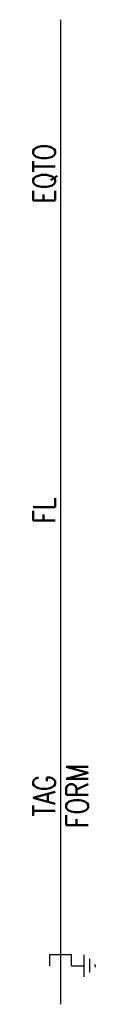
# Model space of a CAD drawing. Header units: millimetres. Extents: x 14.6 to 20.3, y -149.7 to -60.3.
import ezdxf
from ezdxf.enums import TextEntityAlignment as Align

# ---------------------------------------------------------------- set-up
doc = ezdxf.new("R2010")
doc.units = ezdxf.units.MM
doc.header["$MEASUREMENT"] = 0
doc.layers.get('0').update_dxf_attribs({"linetype": 'CONTINUOUS'})
doc.styles.add('ROMANS', font='romans')

msp = doc.modelspace()

# ---------------------------------------------------------------- linework, layer by layer
at = {"color": 2}
msp.add_line((17.168, -60.285), (17.168, -149.693), dxfattribs=at)
at = {"color": 10, "linetype": 'Continuous'}
for p, q in [((19.314, -147.193), (19.314, -145.193)), ((19.814, -146.818), (19.814, -145.568)), ((18.168, -146.193), (19.314, -146.193)), ((20.314, -146.193), (20.314, -146.068)), ((20.314, -146.193), (20.314, -146.318))]:
    msp.add_line(p, q, dxfattribs=at)
at = {"color": 10, "elevation": -54.53}
msp.add_lwpolyline([(18.168, -146.193), (18.168, -145.193), (16.168, -145.193), (16.168, -146.193)], dxfattribs=at)

# ---------------------------------------------------------------- texts
at = {"color": 7, "style": 'ROMANS', "width": 0.8}
for tag, p in [('EQTO', (15.675, -74.277)), ('FL', (15.675, -104.85)), ('FORM', (18.668, -130.776)), ('TAG', (15.675, -130.776))]:
    msp.add_attdef(tag, text='', height=2, rotation=90, dxfattribs=at).set_placement(p, align=Align.MIDDLE_CENTER)

doc.saveas('drawing.dxf')
